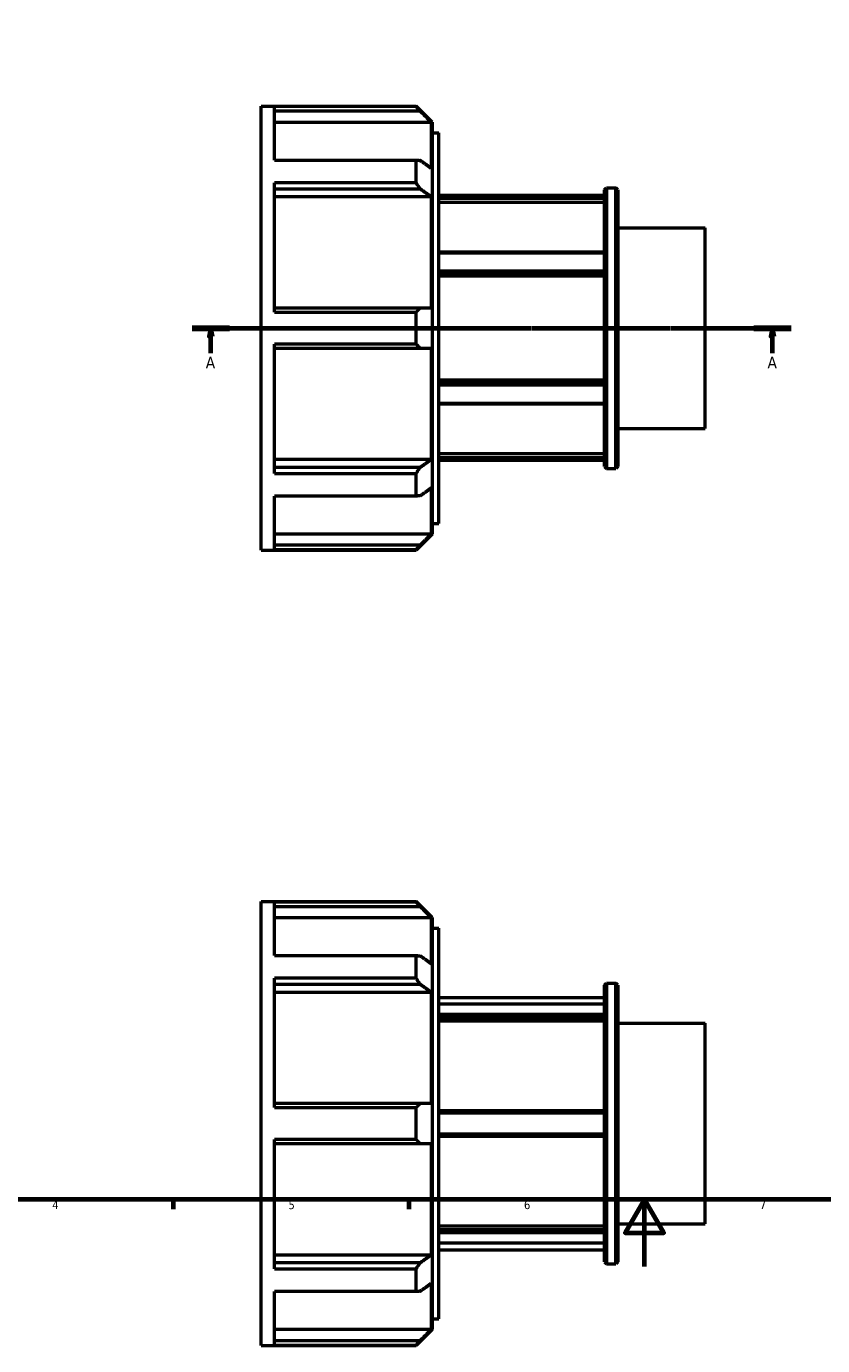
# Model space of a CAD drawing. Header units: millimetres. Extents: x -32 to 904, y -23 to 619.
# Tile 2 of 4: x 237 to 473, y -23 to 369. Entities that reach past the tile are written whole.
import ezdxf

# ---------------------------------------------------------------- set-up
doc = ezdxf.new("R2010")
doc.units = ezdxf.units.MM
doc.linetypes.add('CHAIN', pattern=[0.7087, 0.4724, -0.0591, 0.1181, -0.0591])
for name, color, linetype, lineweight in [('Border (ISO)', 7, 'Continuous', 70), ('Section Line (ISO)', 7, 'CHAIN', 70), ('Visible (ISO)', 7, 'Continuous', 50)]:
    doc.layers.add(name, color=color, linetype=linetype, lineweight=lineweight)
doc.styles.add('Label Text (ISO)', font='tahoma.ttf')
doc.styles.add('Note Text (ISO)', font='tahoma.ttf')

# ---------------------------------------------------------------- blocks, each defined once
blk = doc.blocks.new('Borders Default Border')
at = {"layer": 'Border (ISO)'}
for p, q in [((280.33, 20), (280.33, 17.1)), ((350.42, 20), (350.42, 17.1))]:
    blk.add_line(p, q, dxfattribs=at)
at = {"layer": 'Border (ISO)', "flags": 128}
for points in [[(20, 20), (20, 574), (821, 574), (821, 20), (20, 20)], [(420.5, 0), (420.5, 20), (414.73, 10), (426.27, 10), (420.5, 20)]]:
    blk.add_lwpolyline(points, dxfattribs=at)
at = {"layer": 'Border (ISO)', "color": 232, "true_color": 0xca0064, "char_height": 2.5, "attachment_point": 7, "style": 'Note Text (ISO)'}
for s, insert in [('4', (244.42, 17.1)), ('5', (314.64, 17.05)), ('6', (384.66, 17.05)), ('7', (454.77, 17.1))]:
    blk.add_mtext(s, dxfattribs=dict(at, insert=insert))
blk = doc.blocks.new('2dTransSection0')
at = {"layer": 'Section Line (ISO)', "linetype": 'CHAIN'}
blk.add_line((285.98, 278.93), (464.08, 278.93), dxfattribs=at)
at = {"layer": 'Section Line (ISO)', "linetype": 'Continuous', "lineweight": 140}
for p, q in [((285.98, 278.93), (297.08, 278.93)), ((452.98, 278.93), (464.08, 278.93))]:
    blk.add_line(p, q, dxfattribs=at)
at = {"layer": 'Section Line (ISO)', "linetype": 'Continuous'}
for p, q in [((291.53, 278.93), (291.03, 276.43)), ((291.53, 276.43), (291.53, 278.93)), ((292.03, 276.43), (291.53, 278.93)), ((458.53, 278.93), (458.03, 276.43)), ((458.53, 276.43), (458.53, 278.93)), ((459.03, 276.43), (458.53, 278.93)), ((291.03, 276.43), (292.03, 276.43)), ((291.53, 271.46), (291.53, 276.43)), ((458.03, 276.43), (459.03, 276.43)), ((458.53, 271.46), (458.53, 276.43))]:
    blk.add_line(p, q, dxfattribs=at)
at = {"layer": 'Section Line (ISO)', "linetype": 'Continuous', "flags": 128}
for points in [[(292.03, 276.43), (291.53, 278.93), (291.03, 276.43), (292.03, 276.43)], [(459.03, 276.43), (458.53, 278.93), (458.03, 276.43), (459.03, 276.43)]]:
    blk.add_lwpolyline(points, dxfattribs=at)
at = {"layer": 'Section Line (ISO)'}
for points in [[(292.03, 276.43), (291.53, 278.93), (291.03, 276.43), (292.03, 276.43)], [(459.03, 276.43), (458.53, 278.93), (458.03, 276.43), (459.03, 276.43)]]:
    blk.add_solid(points, dxfattribs=at)
at = {"layer": 'Section Line (ISO)', "char_height": 3.5, "attachment_point": 7, "style": 'Label Text (ISO)'}
for insert in [(290.04, 266.93), (457.04, 266.93)]:
    blk.add_mtext('A', dxfattribs=dict(at, insert=insert))

msp = doc.modelspace()

# ---------------------------------------------------------------- linework, layer by layer
at = {"layer": 'Visible (ISO)'}
for p, q in [((306.531, 212.927), (306.531, 344.927)), ((306.531, 344.927), (352.582, 344.927)), ((352.582, 344.755), (310.491, 344.755)), ((310.491, 328.849), (310.491, 344.755)), ((310.491, 343.465), (353.769, 343.465)), ((352.582, 344.755), (352.582, 344.927)), ((357.351, 340.158), (352.582, 344.927)), ((357.202, 340.017), (310.491, 340.017)), ((357.202, 326.34), (357.202, 340.017)), ((357.351, 340.158), (357.351, 217.696)), ((357.351, 337.007), (359.331, 337.007)), ((359.331, 220.847), (359.331, 337.007)), ((310.491, 328.849), (352.582, 328.849)), ((352.582, 322.099), (352.582, 328.849)), ((352.582, 322.099), (310.491, 322.099)), ((310.491, 283.7), (310.491, 322.099)), ((310.491, 320.347), (353.769, 320.347)), ((357.202, 317.909), (310.491, 317.909)), ((357.202, 284.889), (357.202, 317.909)), ((408.631, 318.302), (359.331, 318.302)), ((408.631, 318.176), (359.331, 318.176)), ((408.631, 320.061), (409.227, 320.657)), ((408.631, 237.794), (408.631, 320.061)), ((409.227, 320.657), (409.227, 237.198)), ((409.227, 320.657), (411.935, 320.657)), ((411.935, 237.198), (411.935, 320.657)), ((412.531, 320.061), (411.935, 320.657)), ((412.531, 320.061), (412.531, 237.794)), ((359.331, 317.527), (408.631, 317.527)), ((408.631, 316.239), (359.331, 316.239)), ((412.531, 308.734), (438.531, 308.734)), ((438.531, 249.12), (438.531, 308.734)), ((408.631, 301.475), (359.331, 301.475)), ((359.331, 301.285), (408.631, 301.285)), ((408.631, 295.818), (359.331, 295.818)), ((359.331, 294.98), (408.631, 294.98)), ((408.631, 294.336), (359.331, 294.336)), ((353.769, 284.889), (310.491, 284.889)), ((310.491, 283.7), (352.582, 283.7)), ((352.582, 274.154), (352.582, 283.7)), ((352.582, 274.154), (310.491, 274.154)), ((310.491, 235.756), (310.491, 274.154)), ((310.491, 272.966), (353.769, 272.966)), ((357.202, 239.946), (357.202, 272.966)), ((359.331, 263.519), (408.631, 263.519)), ((408.631, 262.875), (359.331, 262.875)), ((359.331, 262.037), (408.631, 262.037)), ((408.631, 256.57), (359.331, 256.57)), ((359.331, 256.38), (408.631, 256.38)), ((412.531, 249.12), (438.531, 249.12)), ((310.491, 239.946), (357.202, 239.946)), ((359.331, 241.615), (408.631, 241.615)), ((408.631, 240.327), (359.331, 240.327)), ((359.331, 239.679), (408.631, 239.679)), ((408.631, 239.552), (359.331, 239.552)), ((353.769, 237.508), (310.491, 237.508)), ((310.491, 235.756), (352.582, 235.756)), ((352.582, 229.005), (352.582, 235.756)), ((408.631, 237.794), (409.227, 237.198)), ((409.227, 237.198), (411.935, 237.198)), ((412.531, 237.794), (411.935, 237.198)), ((357.202, 217.838), (357.202, 231.515)), ((352.582, 229.005), (310.491, 229.005)), ((310.491, 213.1), (310.491, 229.005)), ((357.351, 220.847), (359.331, 220.847)), ((310.491, 217.838), (357.202, 217.838)), ((357.351, 217.696), (352.582, 212.927)), ((306.531, 212.927), (352.582, 212.927)), ((353.769, 214.389), (310.491, 214.389)), ((310.491, 213.1), (352.582, 213.1)), ((352.582, 212.927), (352.582, 213.1)), ((306.531, -23.471), (306.531, 108.529)), ((306.531, 108.529), (352.582, 108.529)), ((352.582, 108.356), (310.491, 108.356)), ((310.491, 92.451), (310.491, 108.356)), ((310.491, 107.067), (353.769, 107.067)), ((352.582, 108.356), (352.582, 108.529)), ((357.351, 103.76), (352.582, 108.529)), ((357.202, 103.619), (310.491, 103.619)), ((357.202, 89.941), (357.202, 103.619)), ((357.351, 103.76), (357.351, -18.702)), ((357.351, 100.609), (359.331, 100.609)), ((359.331, -15.551), (359.331, 100.609)), ((310.491, 92.451), (352.582, 92.451)), ((352.582, 85.701), (352.582, 92.451)), ((352.582, 85.701), (310.491, 85.701)), ((310.491, 47.302), (310.491, 85.701)), ((310.491, 83.949), (353.769, 83.949)), ((408.631, 83.662), (409.227, 84.259)), ((408.631, 1.395), (408.631, 83.662)), ((409.227, 84.259), (409.227, 0.799)), ((409.227, 84.259), (411.935, 84.259)), ((411.935, 0.799), (411.935, 84.259)), ((412.531, 83.662), (411.935, 84.259)), ((412.531, 83.662), (412.531, 1.395)), ((357.202, 81.51), (310.491, 81.51)), ((357.202, 48.49), (357.202, 81.51)), ((359.331, 80.029), (408.631, 80.029)), ((359.331, 78.097), (408.631, 78.097)), ((408.631, 74.941), (359.331, 74.941)), ((359.331, 74.082), (408.631, 74.082)), ((408.631, 72.967), (359.331, 72.967)), ((412.531, 72.336), (438.531, 72.336)), ((438.531, 12.722), (438.531, 72.336)), ((353.769, 48.49), (310.491, 48.49)), ((310.491, 47.302), (352.582, 47.302)), ((352.582, 37.756), (352.582, 47.302)), ((408.631, 46.279), (359.331, 46.279)), ((359.331, 45.685), (408.631, 45.685)), ((408.631, 39.373), (359.331, 39.373)), ((352.582, 37.756), (310.491, 37.756)), ((310.491, -0.643), (310.491, 37.756)), ((310.491, 36.567), (353.769, 36.567)), ((357.202, 3.547), (357.202, 36.567)), ((359.331, 38.779), (408.631, 38.779)), ((359.331, 12.091), (408.631, 12.091)), ((412.531, 12.722), (438.531, 12.722)), ((408.631, 10.975), (359.331, 10.975)), ((359.331, 10.117), (408.631, 10.117)), ((408.631, 6.961), (359.331, 6.961)), ((359.331, 5.029), (408.631, 5.029)), ((310.491, 3.547), (357.202, 3.547)), ((353.769, 1.109), (310.491, 1.109)), ((408.631, 1.395), (409.227, 0.799)), ((409.227, 0.799), (411.935, 0.799)), ((412.531, 1.395), (411.935, 0.799)), ((310.491, -0.643), (352.582, -0.643)), ((352.582, -7.393), (352.582, -0.643)), ((352.582, -7.393), (310.491, -7.393)), ((310.491, -23.298), (310.491, -7.393)), ((357.202, -18.561), (357.202, -4.884)), ((357.351, -15.551), (359.331, -15.551)), ((310.491, -18.561), (357.202, -18.561)), ((357.351, -18.702), (352.582, -23.471)), ((306.531, -23.471), (352.582, -23.471)), ((353.769, -22.009), (310.491, -22.009)), ((310.491, -23.298), (352.582, -23.298)), ((352.582, -23.471), (352.582, -23.298))]:
    msp.add_line(p, q, dxfattribs=at)
for points, weights in [([(353.769, 343.465), (353.188, 344.104), (352.582, 344.755)], [1.00059119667, 1.00038542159, 1]), ([(353.769, 343.465), (355.533, 341.694), (357.202, 340.017)], [1.00730768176, 1.00419499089, 1.00034448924]), ([(352.582, 328.849), (353.188, 328.813), (353.769, 328.778)], [1, 1.00038542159, 1.00059119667]), ([(357.202, 326.34), (355.533, 327.526), (353.769, 328.778)], [1.00034448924, 1.00419499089, 1.00730768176]), ([(353.769, 320.347), (353.188, 321.215), (352.582, 322.099)], [1.00059119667, 1.00038542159, 1]), ([(353.769, 320.347), (355.533, 319.095), (357.202, 317.909)], [1.00730768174, 1.00419499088, 1.00034448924]), ([(352.582, 283.7), (353.188, 284.3), (353.769, 284.889)], [1, 1.00038542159, 1.00059119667]), ([(357.202, 284.889), (355.533, 284.889), (353.769, 284.889)], [1.00034448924, 1.00419499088, 1.00730768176]), ([(353.769, 272.966), (353.188, 273.555), (352.582, 274.154)], [1.00059119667, 1.00038542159, 1]), ([(353.769, 272.966), (355.533, 272.966), (357.202, 272.966)], [1.00730768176, 1.00419499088, 1.00034448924]), ([(357.202, 239.946), (355.533, 238.76), (353.769, 237.508)], [1.00034448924, 1.00419499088, 1.00730768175]), ([(352.582, 235.756), (353.188, 236.639), (353.769, 237.508)], [1, 1.00038542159, 1.00059119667]), ([(353.769, 229.077), (355.533, 230.329), (357.202, 231.515)], [1.00730768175, 1.00419499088, 1.00034448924]), ([(353.769, 229.077), (353.188, 229.041), (352.582, 229.005)], [1.00059119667, 1.00038542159, 1]), ([(357.202, 217.838), (355.533, 216.16), (353.769, 214.389)], [1.00034448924, 1.00419499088, 1.00730768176]), ([(352.582, 213.1), (353.188, 213.751), (353.769, 214.389)], [1, 1.00038542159, 1.00059119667]), ([(353.769, 107.067), (353.188, 107.705), (352.582, 108.356)], [1.00059119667, 1.00038542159, 1]), ([(353.769, 107.067), (355.533, 105.296), (357.202, 103.619)], [1.00730768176, 1.00419499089, 1.00034448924]), ([(352.582, 92.451), (353.188, 92.415), (353.769, 92.379)], [1, 1.00038542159, 1.00059119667]), ([(357.202, 89.941), (355.533, 91.127), (353.769, 92.379)], [1.00034448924, 1.00419499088, 1.00730768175]), ([(353.769, 83.949), (353.188, 84.817), (352.582, 85.701)], [1.00059119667, 1.00038542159, 1]), ([(353.769, 83.949), (355.533, 82.696), (357.202, 81.51)], [1.00730768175, 1.00419499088, 1.00034448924]), ([(352.582, 47.302), (353.188, 47.901), (353.769, 48.49)], [1, 1.00038542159, 1.00059119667]), ([(357.202, 48.49), (355.533, 48.49), (353.769, 48.49)], [1.00034448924, 1.00419499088, 1.00730768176]), ([(353.769, 36.567), (353.188, 37.156), (352.582, 37.756)], [1.00059119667, 1.00038542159, 1]), ([(353.769, 36.567), (355.533, 36.567), (357.202, 36.567)], [1.00730768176, 1.00419499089, 1.00034448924]), ([(352.582, -0.643), (353.188, 0.241), (353.769, 1.109)], [1, 1.00038542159, 1.00059119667]), ([(357.202, 3.547), (355.533, 2.361), (353.769, 1.109)], [1.00034448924, 1.00419499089, 1.00730768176]), ([(353.769, -7.322), (353.188, -7.357), (352.582, -7.393)], [1.00059119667, 1.00038542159, 1]), ([(353.769, -7.322), (355.533, -6.07), (357.202, -4.884)], [1.00730768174, 1.00419499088, 1.00034448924]), ([(357.202, -18.561), (355.533, -20.238), (353.769, -22.009)], [1.00034448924, 1.00419499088, 1.00730768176]), ([(352.582, -23.298), (353.188, -22.648), (353.769, -22.009)], [1, 1.00038542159, 1.00059119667])]:
    msp.add_rational_spline(points, weights, degree=2, dxfattribs=at)

# ---------------------------------------------------------------- block references
msp.add_blockref('Borders Default Border', (0, 0))
at = {"layer": 'Section Line (ISO)'}
msp.add_blockref('2dTransSection0', (0, 0), dxfattribs=at)

doc.saveas('drawing.dxf')
